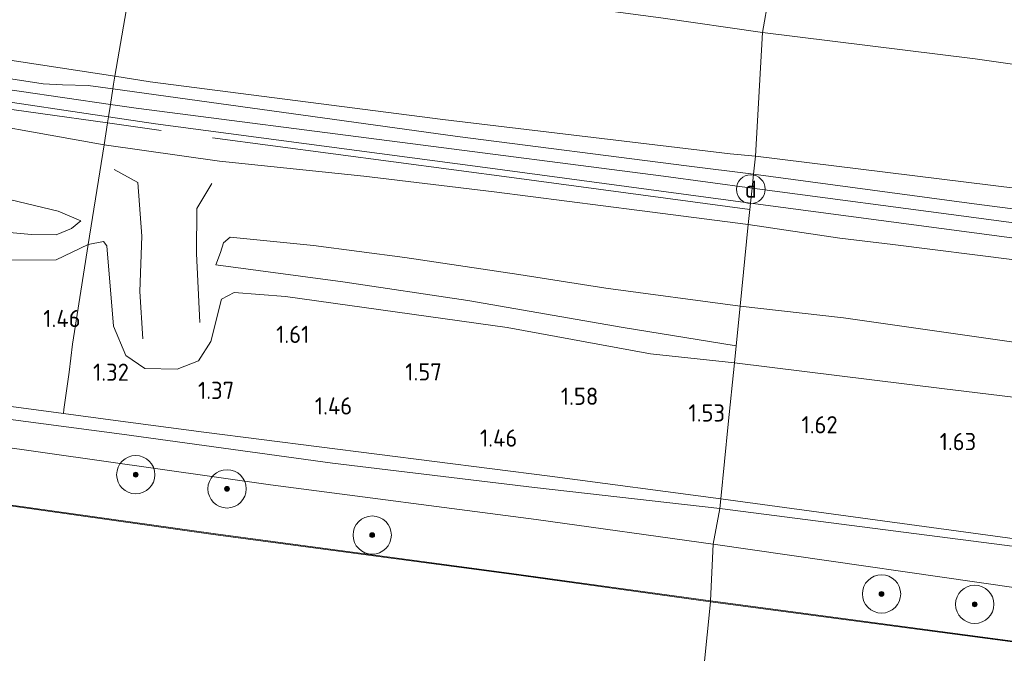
# Model space of a CAD drawing. Extents: x 126429 to 133038, y 413091 to 414846.
# Tile 171 of 256: x 129707 to 129810, y 413256 to 413323. Entities that reach past the tile are written whole.
import ezdxf
from ezdxf.enums import TextEntityAlignment as Align
from ezdxf.lldxf.tags import DXFTag

# ---------------------------------------------------------------- set-up
doc = ezdxf.new("R2010")
doc.units = 0
for name, color, linetype, lineweight in [('B-ME-GR-BOOM-S', 90, 'Continuous', 25), ('B-ME-GR-GRAS-GV', 60, 'Continuous', 13), ('B-ME-GR-MOERAS-GV', 120, 'Continuous', 13), ('B-ME-GW-TALUD_KRUIN-G', 90, 'Continuous', 18), ('B-ME-GW-TALUD_TEEN-G', 90, 'Continuous', 18), ('B-ME-IE-MEUBILAIR_DIJKPAAL-S', 7, 'Continuous', 25), ('B-ME-IE-TERREINAFSCHEIDING_DOORGANG-G', 210, 'Continuous', 18), ('B-ME-IE-TERREINAFSCHEIDING_KUNSTMATIG_HEKWERK-G', 20, 'IE-TERREINAFSCHEIDING-KUNSTMATIG', 18), ('B-ME-OB-BESCHOEIING-GV', 7, 'Continuous', 18), ('B-ME-OB-OEVERVOORZIENING-G', 7, 'Continuous', 18), ('B-ME-OG-HOOGTELIJN-G', 7, 'Continuous', 18), ('B-ME-OG-HOOGTEPUNT-S', 7, 'Continuous', 25), ('B-ME-OG-WATER_KANAAL-GV', 120, 'Continuous', 18), ('B-ME-VH-VERHARDING_HALFVERHARDING-GV', 252, 'Continuous', 18), ('B-ME-WH-WINTERBED-G', 150, 'WH-WINTERBED', 18)]:
    doc.layers.add(name, color=color, linetype=linetype, lineweight=lineweight)
doc.styles.add('NLCS-ISO', font='NLCS-ISO.ttf')
doc.styles.add('NLCS-ISO-ANNOTATIVE-T18', font='NLCS-ISO.ttf', dxfattribs={"height": 1.8})
doc.styles.get("Standard").update_dxf_attribs({"font": 'arial.ttf'})
doc.linetypes.add('IE-TERREINAFSCHEIDING-KUNSTMATIG', pattern='A,4,[82,NLCS.SHX,S=0.75,R=90,X=0,Y=0],4,-2', length=10)
tags = doc.linetypes.add('WH-WINTERBED', pattern='A,6,-3.5,["WB",Standard,S=1.8,R=0,X=-1.5,Y=-0.9],-3.5,6,-3.5,6,-3.5,6,-3.5,6,-3.5', length=51).pattern_tags.tags
tags[6] = DXFTag(74, 10)

# ---------------------------------------------------------------- blocks, each defined once
blk = doc.blocks.new('SGR-BOOM_01-SO')
at = {"linetype": 'ByBlock', "lineweight": 18}
h = blk.add_hatch(color=0, dxfattribs=at)
h.dxf.hatch_style = 1
edge = h.paths.add_edge_path()
edge.add_arc((0, 0), 0.25, 0, 360)
at = {"color": 0, "linetype": 'ByBlock', "lineweight": 18}
for radius in [2, 0.25]:
    blk.add_circle((0, 0), radius, dxfattribs=at)
blk = doc.blocks.new('SAL-HOOGTELABEL-SO')
at = {"color": 0, "linetype": 'ByBlock', "lineweight": -2, "style": 'NLCS-ISO-ANNOTATIVE-T18'}
blk.add_attdef('HOOGTE', text='', height=1.8, dxfattribs=at).set_placement((2.79, 0), align=Align.RIGHT)
blk = doc.blocks.new('SIE-DIJKPAAL-SO')
at = {"color": 0, "linetype": 'ByBlock', "lineweight": 18}
blk.add_circle((0, 0), 1.5, dxfattribs=at)
at = {"color": 0, "linetype": 'ByBlock', "lineweight": 18, "style": 'NLCS-ISO'}
blk.add_text('d', height=1.8, dxfattribs=at).set_placement((0, 0), align=Align.MIDDLE_CENTER)

msp = doc.modelspace()

# ---------------------------------------------------------------- linework, layer by layer
at = {"layer": 'B-ME-GR-GRAS-GV'}
for points in [[(129719.003, 413329.612, 2.102), (129716.774, 413316.697, 5.882), (129691.366, 413320.562, 5.96), (129658.423, 413325.43, 5.821), (129630.737, 413329.21, 5.839), (129598.937, 413334.177, 5.789), (129563.641, 413339.351, 5.803), (129530.552, 413344.534, 5.814), (129498.008, 413350.409, 5.757), (129468.684, 413355.18, 5.825), (129442.79, 413359.546, 5.74), (129444.477, 413371.025, 2.256), (129464.173, 413367.546, 2.269), (129484.045, 413363.531, 2.295), (129522.224, 413357.438, 2.208), (129545.75, 413353.562, 2.238), (129569.434, 413349.593, 2.418), (129590.683, 413346.776, 2.413), (129611.891, 413344.392, 2.421), (129632.125, 413341.964, 2.221), (129652.584, 413339.192, 2.208), (129673.818, 413335.937, 2.183), (129695.052, 413332.683, 2.158)], [(129716.644, 413315.866, 5.939), (129716.577, 413315.391, 6.063), (129713.993, 413315.748, 6.092), (129711.292, 413315.795, 6.081), (129709.283, 413315.898, 6.031), (129700.437, 413317.255, 6.003), (129669.123, 413322.07, 5.953), (129638.602, 413326.211, 5.935), (129601.433, 413331.666, 5.843), (129570.765, 413336.258, 5.867), (129533.1, 413342.432, 5.846), (129502.998, 413347.611, 5.917), (129467.171, 413353.928, 5.956), (129442.609, 413358.14, 6.068), (129442.79, 413359.546, 5.74), (129468.684, 413355.18, 5.825), (129498.008, 413350.409, 5.757), (129530.552, 413344.534, 5.814), (129563.641, 413339.351, 5.803), (129598.937, 413334.177, 5.789), (129630.737, 413329.21, 5.839), (129658.423, 413325.43, 5.821), (129691.366, 413320.562, 5.96), (129716.774, 413316.697, 5.882)], [(129716.11, 413312.46, 5.884), (129716.013, 413311.829, 5.977), (129694.983, 413314.749, 6.106), (129660.36, 413319.647, 5.939), (129621.547, 413325.108, 5.903), (129582.497, 413331.053, 5.946), (129548.352, 413336.336, 5.871), (129510.132, 413342.637, 5.853), (129475.264, 413348.69, 5.864), (129442.078, 413354.477, 6.084), (129442.169, 413355.108, 6.059), (129468.796, 413350.511, 5.96), (129507.962, 413343.775, 5.853), (129528.187, 413340.374, 5.857), (129548.413, 413336.973, 5.86), (129581.593, 413331.77, 5.811), (129615.561, 413326.684, 5.878), (129651.26, 413321.538, 5.956), (129689.947, 413316.355, 5.974)], [(129722.681, 413338.432, 1.251), (129757.302, 413333.13, 1.162), (129785.788, 413328.844, 1.212), (129784.4732, 413321.2673, 2.5805), (129773.8558, 413322.8067, 2.543), (129751.428, 413325.815, 1.997), (129728.415, 413328.405, 2.08), (129719.003, 413329.612, 2.102), (129719.57, 413333.866, 1.787), (129719.8, 413335.53, 1.543), (129720.063, 413335.795, 1.516), (129719.999, 413335.446, 1.39), (129722.062, 413335.166, 1.39), (129722.395, 413338.144, 1.28)], [(129784.4732, 413321.2673, 2.5805), (129783.718, 413308.345, 5.803), (129781.081, 413308.614, 5.814), (129751.057, 413312.183, 5.882), (129720.474, 413316.134, 5.871), (129716.774, 413316.697, 5.882), (129719.003, 413329.612, 2.102), (129728.415, 413328.405, 2.08), (129751.428, 413325.815, 1.997), (129773.8558, 413322.8067, 2.543)], [(130000, 413302.3488, 1.3933), (130000, 413295.355, 2.318), (129986.535, 413297.075, 2.318), (129972.0762, 413299.1343, 2.393), (129957.0452, 413301.0197, 2.418), (129942.1148, 413302.5887, 2.393), (129924.8498, 413304.063, 2.4805), (129912.0941, 413305.5637, 2.418), (129895.1404, 413306.7711, 2.6555), (129876.6649, 413308.6001, 2.418), (129859.888, 413310.676, 2.268), (129844.468, 413312.747, 2.218), (129829.579, 413315.241, 2.18), (129806.696, 413318.537, 2.043), (129784.4732, 413321.2673, 2.5805), (129785.788, 413328.844, 1.212), (129809.553, 413325.4, 1.26), (129842.24, 413321.118, 1.299), (129878.307, 413316.496, 1.309), (129902.179, 413313.668, 1.334), (129926.052, 413310.84, 1.359), (129962.341, 413306.654, 1.453), (129984.419, 413304.13, 1.418)], [(130000, 413295.355, 2.318), (130000, 413282.88, 5.8723), (129980.995, 413284.8, 5.85), (129943.934, 413288.301, 5.819), (129911.422, 413291.882, 5.805), (129881.52, 413295.949, 5.801), (129843.528, 413300.815, 5.717), (129811.131, 413304.991, 5.692), (129783.718, 413308.345, 5.803), (129784.4732, 413321.2673, 2.5805), (129806.696, 413318.537, 2.043), (129829.579, 413315.241, 2.18), (129844.468, 413312.747, 2.218), (129859.888, 413310.676, 2.268), (129876.6649, 413308.6001, 2.418), (129895.1404, 413306.7711, 2.6555), (129912.0941, 413305.5637, 2.418), (129924.8498, 413304.063, 2.4805), (129942.1148, 413302.5887, 2.393), (129957.0452, 413301.0197, 2.418), (129972.0762, 413299.1343, 2.393), (129986.535, 413297.075, 2.318)], [(129783.718, 413308.345, 5.803), (129783.53, 413306.483, 5.811), (129776.537, 413307.335, 5.896), (129752.593, 413310.405, 5.814), (129725.635, 413314.141, 5.96), (129716.577, 413315.391, 6.063), (129716.644, 413315.866, 5.939), (129716.774, 413316.697, 5.882), (129720.474, 413316.134, 5.871), (129751.057, 413312.183, 5.882), (129781.081, 413308.614, 5.814)], [(129783.156, 413302.782, 5.835), (129782.953, 413301.21, 5.793), (129771.618, 413302.693, 5.993), (129756.415, 413304.618, 5.955), (129742.816, 413306.274, 5.893), (129727.712, 413307.822, 5.868), (129715.673, 413309.53, 5.668), (129716.013, 413311.829, 5.977), (129716.11, 413312.46, 5.884), (129721.023, 413311.728, 5.867), (129754.943, 413307.23, 5.885), (129783.222, 413303.433, 5.853)], [(129782.953, 413301.21, 5.793), (129782.137, 413292.694, 3.14), (129768.092, 413294.552, 3.128), (129759.003, 413295.981, 3.115), (129747.086, 413297.766, 3.103), (129737.533, 413299.012, 3.128), (129728.833, 413299.907, 3.315), (129728.143, 413299.289, 3.265), (129727.812, 413298.279, 3.24), (129727.331, 413296.998, 3.053), (129740.598, 413295.221, 2.74), (129753.674, 413293.262, 2.615), (129769.904, 413290.453, 2.665), (129781.718, 413288.544, 2.666), (129781.54, 413286.782, 2.09), (129772.775, 413287.717, 2.015), (129757.762, 413290.466, 2.09), (129734.615, 413293.688, 2.156), (129729.234, 413294.102, 2.193), (129727.928, 413293.411, 2.218), (129726.819, 413288.994, 1.756), (129725.533, 413286.981, 1.618), (129723.291, 413286.119, 1.593), (129719.921, 413286.179, 1.631), (129717.91, 413287.523, 1.606), (129716.646, 413290.589, 1.731), (129715.932, 413298.989, 2.706), (129715.573, 413299.437, 2.706), (129713.998, 413299.124, 2.743), (129715.673, 413309.53, 5.668), (129727.712, 413307.822, 5.868), (129742.816, 413306.274, 5.893), (129756.415, 413304.618, 5.955), (129771.618, 413302.693, 5.993)], [(130000, 413282.88, 5.8723), (130000, 413280.6028, 5.9249), (129987.45, 413281.838, 5.91), (129967.124, 413283.909, 5.928), (129946.798, 413285.981, 5.945), (129911.012, 413289.914, 5.885), (129872.031, 413295.004, 5.906), (129838.693, 413299.184, 5.906), (129806.061, 413303.446, 5.91), (129783.53, 413306.483, 5.811), (129783.718, 413308.345, 5.803), (129811.131, 413304.991, 5.692), (129843.528, 413300.815, 5.717), (129881.52, 413295.949, 5.801), (129911.422, 413291.882, 5.805), (129943.934, 413288.301, 5.819), (129980.995, 413284.8, 5.85)], [(130000, 413277.6682, 5.8964), (130000, 413275.4764, 5.7972), (129972.119, 413278.345, 5.818), (129951.119, 413280.375, 5.83), (129925.781, 413283.134, 5.88), (129905.092, 413285.456, 5.893), (129881.418, 413288.398, 5.905), (129856.595, 413291.434, 5.93), (129834.194, 413294.257, 5.943), (129810.786, 413297.525, 5.768), (129798.097, 413299.114, 5.855), (129792.559, 413299.792, 5.918), (129782.953, 413301.21, 5.793), (129783.156, 413302.782, 5.835), (129783.222, 413303.433, 5.853), (129820.238, 413298.525, 5.983), (129841.691, 413295.854, 5.961), (129863.144, 413293.183, 5.938), (129884.362, 413290.436, 5.88), (129905.58, 413287.689, 5.822), (129929.915, 413284.909, 5.807), (129954.25, 413282.129, 5.791), (129988.557, 413278.785, 5.885)], [(129719.921, 413286.179, 1.631), (129723.291, 413286.119, 1.593), (129725.533, 413286.981, 1.618), (129726.819, 413288.994, 1.756), (129727.928, 413293.411, 2.218), (129729.234, 413294.102, 2.193), (129734.615, 413293.688, 2.156), (129757.762, 413290.466, 2.09), (129772.775, 413287.717, 2.015), (129781.54, 413286.782, 2.09), (129780.892, 413280.372, 1.447), (129780.104, 413272.566, 1.422), (129762.233, 413274.93, 1.304), (129726.071, 413279.53, 1.247), (129716.844, 413280.725, 1.055), (129711.403, 413281.458, 1.063), (129711.445, 413281.885, 1.091), (129711.994, 413285.794, 1.13), (129712.351, 413288.709, 1.19), (129713.998, 413299.124, 2.743), (129715.573, 413299.437, 2.706), (129715.932, 413298.989, 2.706), (129716.646, 413290.589, 1.731), (129717.91, 413287.523, 1.606)], [(129782.137, 413292.694, 3.14), (129781.718, 413288.544, 2.666), (129769.904, 413290.453, 2.665), (129753.674, 413293.262, 2.615), (129740.598, 413295.221, 2.74), (129727.331, 413296.998, 3.053), (129727.812, 413298.279, 3.24), (129728.143, 413299.289, 3.265), (129728.833, 413299.907, 3.315), (129737.533, 413299.012, 3.128), (129747.086, 413297.766, 3.103), (129759.003, 413295.981, 3.115), (129768.092, 413294.552, 3.128)], [(130000, 413246.5067, 1.3964), (130000, 413245.8114, 1.312), (129984.888, 413247.212, 1.309), (129948.897, 413250.735, 1.365), (129925.54, 413253.325, 1.365), (129902.184, 413255.916, 1.365), (129879.884, 413258.649, 1.441), (129857.585, 413261.382, 1.516), (129836.517, 413264.19, 1.46), (129815.449, 413266.998, 1.404), (129780.001, 413271.55, 1.176), (129780.104, 413272.566, 1.422), (129816.726, 413267.592, 1.464), (129836.779, 413264.93, 1.534), (129856.833, 413262.269, 1.604), (129891.234, 413258.123, 1.506), (129911.703, 413255.782, 1.552), (129932.172, 413253.441, 1.597), (129968.563, 413249.573, 1.365), (129987.989, 413247.723, 1.411), (129992.593, 413247.281, 1.66), (129998.702, 413246.628, 1.397)], [(130000, 413245.8114, 1.312), (130000, 413241.1862, 0.7643), (129975.1203, 413243.4972, 0.7643), (129933.9191, 413247.8411, 0.7393), (129894.0108, 413253.1705, 0.7643), (129851.3846, 413258.3433, 0.7643), (129815.0902, 413262.6575, 0.7643), (129779.3053, 413267.834, 0.7643), (129780.001, 413271.55, 1.176), (129815.449, 413266.998, 1.404), (129836.517, 413264.19, 1.46), (129857.585, 413261.382, 1.516), (129879.884, 413258.649, 1.441), (129902.184, 413255.916, 1.365), (129925.54, 413253.325, 1.365), (129948.897, 413250.735, 1.365), (129984.888, 413247.212, 1.309)]]:
    msp.add_polyline3d(points, close=True, dxfattribs=at)
for points in [[(129694.983, 413314.749, 6.106), (129716.013, 413311.829, 5.977), (129715.673, 413309.53, 5.668), (129697.343, 413312.822, 5.843)], [(129697.343, 413312.822, 5.843), (129715.673, 413309.53, 5.668), (129713.998, 413299.124, 2.743), (129710.644, 413297.523, 2.343), (129698.869, 413297.462, 1.956)], [(129703.414, 413304.375, 3.104), (129710.849, 413302.617, 3.115), (129713.221, 413301.613, 3.143), (129712.235, 413300.801, 3.008), (129710.645, 413300.132, 2.994), (129708.066, 413300.189, 3.093), (129691.94, 413301.632, 2.851)], [(129691.94, 413301.632, 2.851), (129708.066, 413300.189, 3.093), (129710.645, 413300.132, 2.994), (129712.235, 413300.801, 3.008), (129713.221, 413301.613, 3.143), (129710.849, 413302.617, 3.115), (129703.414, 413304.375, 3.104)], [(129894.212, 413279.052, 3.178), (129876.893, 413281.192, 3.128), (129865.919, 413282.02, 3.116), (129854.156, 413283.484, 3.116), (129840.86, 413285.196, 3.178), (129827.15, 413286.595, 3.041), (129809.994, 413289.041, 3.003), (129792.939, 413291.451, 3.116), (129782.137, 413292.694, 3.14), (129782.953, 413301.21, 5.793), (129792.559, 413299.792, 5.918), (129798.097, 413299.114, 5.855), (129810.786, 413297.525, 5.768), (129834.194, 413294.257, 5.943), (129856.595, 413291.434, 5.93), (129881.418, 413288.398, 5.905), (129905.092, 413285.456, 5.893)], [(129698.869, 413297.462, 1.956), (129710.644, 413297.523, 2.343), (129713.998, 413299.124, 2.743), (129712.351, 413288.709, 1.19), (129711.994, 413285.794, 1.13), (129711.445, 413281.885, 1.091), (129711.403, 413281.458, 1.063), (129689.5, 413284.407, 1.095)], [(129897.928, 413272.48, 2.153), (129884.575, 413274.193, 2.053), (129873.927, 413275.574, 2.078), (129861.582, 413276.898, 2.141), (129847.706, 413278.583, 2.053), (129833.611, 413280.192, 2.103), (129819.544, 413282.096, 2.066), (129803.224, 413284.099, 2.078), (129781.54, 413286.782, 2.09), (129781.718, 413288.544, 2.666), (129782.137, 413292.694, 3.14), (129792.939, 413291.451, 3.116), (129809.994, 413289.041, 3.003), (129827.15, 413286.595, 3.041), (129840.86, 413285.196, 3.178), (129854.156, 413283.484, 3.116), (129865.919, 413282.02, 3.116), (129876.893, 413281.192, 3.128), (129894.212, 413279.052, 3.178)], [(129911.703, 413255.782, 1.552), (129891.234, 413258.123, 1.506), (129856.833, 413262.269, 1.604), (129836.779, 413264.93, 1.534), (129816.726, 413267.592, 1.464), (129780.104, 413272.566, 1.422), (129780.892, 413280.372, 1.447), (129781.54, 413286.782, 2.09), (129803.224, 413284.099, 2.078), (129819.544, 413282.096, 2.066), (129833.611, 413280.192, 2.103), (129847.706, 413278.583, 2.053), (129861.582, 413276.898, 2.141), (129873.927, 413275.574, 2.078), (129884.575, 413274.193, 2.053), (129897.928, 413272.48, 2.153)], [(129689.5, 413284.407, 1.095), (129711.403, 413281.458, 1.063), (129716.844, 413280.725, 1.055), (129726.071, 413279.53, 1.247), (129762.233, 413274.93, 1.304), (129780.104, 413272.566, 1.422), (129780.001, 413271.55, 1.176), (129760.639, 413273.729, 1.137), (129739.508, 413276.269, 1.123), (129717.52, 413279.313, 1.031), (129692.898, 413282.537, 0.999)], [(129692.898, 413282.537, 0.999), (129717.52, 413279.313, 1.031), (129739.508, 413276.269, 1.123), (129760.639, 413273.729, 1.137), (129780.001, 413271.55, 1.176), (129779.3053, 413267.834, 0.7643), (129760.8067, 413270.392, 0.7643), (129733.0275, 413274.0073, 0.7643), (129703.8142, 413278.1731, 0.7643)]]:
    msp.add_polyline3d(points, dxfattribs=at)
at = {"layer": 'B-ME-GR-MOERAS-GV'}
msp.add_polyline3d([(129703.8142, 413278.1731, 0.7643), (129733.0275, 413274.0073, 0.7643), (129760.8067, 413270.392, 0.7643), (129779.3053, 413267.834, 0.7643), (129779.0272, 413261.9039, 0.79), (129758.241, 413264.774, 0.747), (129727.061, 413268.931, 0.757), (129691.322, 413273.964, 0.757)], dxfattribs=at)
msp.add_polyline3d([(130000, 413241.1862, 0.7643), (130000, 413235.7316, 0.7569), (129971.7703, 413238.4191, 0.8176), (129964.166, 413239.143, 0.834), (129928.58, 413242.743, 0.703), (129889.505, 413247.303, 0.778), (129851.034, 413252.202, 0.785), (129810.36, 413257.742, 0.754), (129779.0272, 413261.9039, 0.79), (129779.3053, 413267.834, 0.7643), (129815.0902, 413262.6575, 0.7643), (129851.3846, 413258.3433, 0.7643), (129894.0108, 413253.1705, 0.7643), (129933.9191, 413247.8411, 0.7393), (129975.1203, 413243.4972, 0.7643)], close=True, dxfattribs=at)
at = {"layer": 'B-ME-GW-TALUD_KRUIN-G'}
for points in [[(129442.79, 413359.546, 5.74), (129468.684, 413355.18, 5.825), (129498.008, 413350.409, 5.757), (129530.552, 413344.534, 5.814), (129563.641, 413339.351, 5.803), (129598.937, 413334.177, 5.789), (129630.737, 413329.21, 5.839), (129658.423, 413325.43, 5.821), (129691.366, 413320.562, 5.96), (129716.774, 413316.697, 5.882), (129720.474, 413316.134, 5.871), (129751.057, 413312.183, 5.882), (129781.081, 413308.614, 5.814), (129783.718, 413308.345, 5.803)], [(129441.932, 413353.351, 5.843), (129459.079, 413350.253, 5.843), (129474.465, 413347.516, 5.805), (129482.101, 413346.132, 5.768), (129495.67, 413343.724, 5.943), (129513.92, 413340.478, 5.768), (129536.035, 413336.676, 5.78), (129555.392, 413333.542, 5.655), (129572.155, 413330.734, 5.605), (129588.437, 413328.569, 5.805), (129606.989, 413325.866, 5.843), (129623.924, 413323.113, 5.805), (129641.283, 413320.594, 5.855), (129657.85, 413318.54, 5.893), (129677.687, 413315.64, 5.855), (129697.343, 413312.822, 5.843), (129715.673, 413309.53, 5.668), (129727.712, 413307.822, 5.868), (129742.816, 413306.274, 5.893), (129756.415, 413304.618, 5.955), (129771.618, 413302.693, 5.993), (129782.953, 413301.21, 5.793)], [(129440.295, 413341.723, 3.02), (129466.892, 413337.075, 2.981), (129496.001, 413331.47, 2.96), (129531.555, 413325.661, 2.956), (129543.332, 413324.056, 2.996), (129571.039, 413320.065, 2.954), (129600.608, 413315.571, 2.877), (129634.249, 413310.146, 2.886), (129662.249, 413306.027, 2.935), (129691.94, 413301.632, 2.851), (129708.066, 413300.189, 3.093), (129710.645, 413300.132, 2.994), (129712.235, 413300.801, 3.008), (129713.221, 413301.613, 3.143)], [(129437.164, 413320.593, 1.07), (129457.771, 413316.889, 0.792), (129475.547, 413313.969, 0.821), (129488.358, 413312.619, 0.828), (129507.651, 413310.144, 0.984), (129526.928, 413306.951, 0.981), (129552.569, 413302.988, 0.988), (129578.6, 413299.485, 1.041), (129606.348, 413295.456, 1.077), (129637.274, 413290.62, 0.963), (129664.149, 413286.024, 1.02), (129692.898, 413282.537, 0.999), (129717.52, 413279.313, 1.031), (129739.508, 413276.269, 1.123), (129760.639, 413273.729, 1.137), (129780.001, 413271.55, 1.176)], [(129783.718, 413308.345, 5.803), (129811.131, 413304.991, 5.692), (129843.528, 413300.815, 5.717), (129881.52, 413295.949, 5.801), (129911.422, 413291.882, 5.805), (129943.934, 413288.301, 5.819), (129980.995, 413284.8, 5.85), (130000, 413282.88, 5.8723)], [(129782.953, 413301.21, 5.793), (129792.559, 413299.792, 5.918), (129798.097, 413299.114, 5.855), (129810.786, 413297.525, 5.768), (129834.194, 413294.257, 5.943), (129856.595, 413291.434, 5.93), (129881.418, 413288.398, 5.905), (129905.092, 413285.456, 5.893), (129925.781, 413283.134, 5.88), (129951.119, 413280.375, 5.83), (129972.119, 413278.345, 5.818), (130000, 413275.4764, 5.7972)], [(129781.718, 413288.544, 2.666), (129769.904, 413290.453, 2.665), (129753.674, 413293.262, 2.615), (129740.598, 413295.221, 2.74), (129727.331, 413296.998, 3.053)], [(129780.001, 413271.55, 1.176), (129815.449, 413266.998, 1.404), (129836.517, 413264.19, 1.46), (129857.585, 413261.382, 1.516), (129879.884, 413258.649, 1.441), (129902.184, 413255.916, 1.365), (129925.54, 413253.325, 1.365), (129948.897, 413250.735, 1.365), (129984.888, 413247.212, 1.309), (130000, 413245.8114, 1.312)]]:
    msp.add_polyline3d(points, dxfattribs=at)
at = {"layer": 'B-ME-GW-TALUD_TEEN-G'}
for points in [[(129784.4732, 413321.2673, 2.5805), (129773.8558, 413322.8067, 2.543), (129751.428, 413325.815, 1.997), (129728.415, 413328.405, 2.08), (129719.003, 413329.612, 2.102), (129695.052, 413332.683, 2.158), (129673.818, 413335.937, 2.183), (129652.584, 413339.192, 2.208), (129632.125, 413341.964, 2.221), (129611.891, 413344.392, 2.421), (129590.683, 413346.776, 2.413), (129569.434, 413349.593, 2.418), (129545.75, 413353.562, 2.238), (129522.224, 413357.438, 2.208), (129484.045, 413363.531, 2.295), (129464.173, 413367.546, 2.269), (129444.477, 413371.025, 2.256)], [(129713.221, 413301.613, 3.143), (129710.849, 413302.617, 3.115), (129703.414, 413304.375, 3.104), (129673.727, 413308.741, 3.076), (129640.444, 413313.973, 3.261), (129607.734, 413318.467, 3.381), (129575.792, 413323.447, 3.456), (129543.953, 413328.233, 3.47), (129512.114, 413333.901, 3.499), (129478.591, 413339.67, 3.416), (129461.276, 413342.556, 3.316), (129440.83, 413346.054, 3.4)], [(130000, 413295.355, 2.318), (129986.535, 413297.075, 2.318), (129972.0762, 413299.1343, 2.393), (129957.0452, 413301.0197, 2.418), (129942.1148, 413302.5887, 2.393), (129924.8498, 413304.063, 2.4805), (129912.0941, 413305.5637, 2.418), (129895.1404, 413306.7711, 2.6555), (129876.6649, 413308.6001, 2.418), (129859.888, 413310.676, 2.268), (129844.468, 413312.747, 2.218), (129829.579, 413315.241, 2.18), (129806.696, 413318.537, 2.043), (129784.4732, 413321.2673, 2.5805)], [(129436.5626, 413318.6335, 0.7643), (129464.2361, 413313.7253, 0.7643), (129476.9033, 413311.6768, 0.7643), (129497.3663, 413308.884, 0.7643), (129525.5646, 413304.4027, 0.7643), (129557.3654, 413299.6789, 0.7643), (129583.5556, 413295.5762, 0.7643), (129612.3569, 413291.3643, 0.7643), (129644.9204, 413286.4249, 0.7643), (129676.9221, 413281.625, 0.7643), (129703.8142, 413278.1731, 0.7643), (129733.0275, 413274.0073, 0.7643), (129760.8067, 413270.392, 0.7643), (129779.3053, 413267.834, 0.7643)], [(129781.54, 413286.782, 2.09), (129772.775, 413287.717, 2.015), (129757.762, 413290.466, 2.09), (129734.615, 413293.688, 2.156), (129729.234, 413294.102, 2.193), (129727.928, 413293.411, 2.218), (129726.819, 413288.994, 1.756), (129725.533, 413286.981, 1.618), (129723.291, 413286.119, 1.593), (129719.921, 413286.179, 1.631), (129717.91, 413287.523, 1.606), (129716.646, 413290.589, 1.731), (129715.932, 413298.989, 2.706), (129715.573, 413299.437, 2.706), (129713.998, 413299.124, 2.743), (129710.644, 413297.523, 2.343), (129698.869, 413297.462, 1.956)], [(129727.331, 413296.998, 3.053), (129727.812, 413298.279, 3.24), (129728.143, 413299.289, 3.265), (129728.833, 413299.907, 3.315), (129737.533, 413299.012, 3.128), (129747.086, 413297.766, 3.103), (129759.003, 413295.981, 3.115), (129768.092, 413294.552, 3.128), (129782.137, 413292.694, 3.14)], [(130000, 413269.1596, 3.5706), (129995.514, 413269.691, 3.516), (129983.347, 413270.705, 3.603), (129973.293, 413271.327, 3.541), (129962.431, 413272.04, 3.303), (129950.46, 413273.233, 3.253), (129937.421, 413274.532, 3.228), (129926.599, 413275.688, 3.391), (129915.106, 413276.887, 3.341), (129905.008, 413277.657, 3.266), (129894.212, 413279.052, 3.178), (129876.893, 413281.192, 3.128), (129865.919, 413282.02, 3.116), (129854.156, 413283.484, 3.116), (129840.86, 413285.196, 3.178), (129827.15, 413286.595, 3.041), (129809.994, 413289.041, 3.003), (129792.939, 413291.451, 3.116), (129782.137, 413292.694, 3.14)], [(130000, 413262.6046, 2.3744), (129995.791, 413263.096, 2.416), (129979.034, 413263.898, 2.191), (129968.401, 413265.541, 2.141), (129959.472, 413266, 2.066), (129938.303, 413268.032, 1.928), (129928.836, 413269.193, 2.015), (129911.325, 413271.552, 2.078), (129897.928, 413272.48, 2.153), (129884.575, 413274.193, 2.053), (129873.927, 413275.574, 2.078), (129861.582, 413276.898, 2.141), (129847.706, 413278.583, 2.053), (129833.611, 413280.192, 2.103), (129819.544, 413282.096, 2.066), (129803.224, 413284.099, 2.078), (129781.54, 413286.782, 2.09)], [(129779.3053, 413267.834, 0.7643), (129815.0902, 413262.6575, 0.7643), (129851.3846, 413258.3433, 0.7643), (129894.0108, 413253.1705, 0.7643), (129933.9191, 413247.8411, 0.7393), (129975.1203, 413243.4972, 0.7643), (130000, 413241.1862, 0.7643)]]:
    msp.add_polyline3d(points, dxfattribs=at)
at = {"layer": 'B-ME-IE-TERREINAFSCHEIDING_DOORGANG-G'}
for points in [[(129716.644, 413315.866, 5.939), (129716.577, 413315.391, 6.063), (129716.318, 413313.768, 5.964), (129716.11, 413312.46, 5.884), (129716.013, 413311.829, 5.977)], [(129711.403, 413281.458, 1.063), (129711.445, 413281.885, 1.091), (129711.994, 413285.794, 1.13)]]:
    msp.add_polyline3d(points, dxfattribs=at)
at = {"layer": 'B-ME-IE-TERREINAFSCHEIDING_KUNSTMATIG_HEKWERK-G'}
for points in [[(129445.947, 413381.164, 1.241), (129475.753, 413376.633, 1.148), (129509.607, 413371.441, 1.173), (129546.09, 413365.815, 1.23), (129582.307, 413360.206, 1.226), (129618.042, 413354.673, 1.255), (129650.855, 413349.514, 1.223), (129670.975, 413346.415, 1.234), (129691.095, 413343.317, 1.244), (129712.553, 413340.126, 1.226), (129719.8, 413335.53, 1.543), (129719.57, 413333.866, 1.787), (129719.003, 413329.612, 2.102), (129716.774, 413316.697, 5.882), (129716.644, 413315.866, 5.939)], [(129442.078, 413354.477, 6.084), (129475.264, 413348.69, 5.864), (129510.132, 413342.637, 5.853), (129548.352, 413336.336, 5.871), (129582.497, 413331.053, 5.946), (129621.547, 413325.108, 5.903), (129660.36, 413319.647, 5.939), (129694.983, 413314.749, 6.106), (129716.013, 413311.829, 5.977), (129721.634, 413311.048, 5.942)], [(129780.104, 413272.566, 1.422), (129762.233, 413274.93, 1.304), (129726.071, 413279.53, 1.247), (129716.844, 413280.725, 1.055), (129711.403, 413281.458, 1.063), (129689.5, 413284.407, 1.095), (129667.597, 413287.357, 1.127), (129636.413, 413292.29, 1.073), (129605.989, 413296.894, 1.166), (129579.102, 413301.129, 1.123), (129551.897, 413305.286, 1.23), (129516.212, 413310.753, 1.063), (129489.209, 413314.961, 0.977), (129470.875, 413316.21, 0.988), (129437.436, 413322.468, 1.025)], [(129711.994, 413285.794, 1.13), (129712.351, 413288.709, 1.19), (129713.998, 413299.124, 2.743), (129715.673, 413309.53, 5.668), (129716.013, 413311.829, 5.977)], [(129726.989, 413310.276, 5.971), (129758.511, 413306.101, 5.924), (129783.156, 413302.782, 5.835)], [(130000, 413246.5067, 1.3964), (129998.702, 413246.628, 1.397), (129992.593, 413247.281, 1.66), (129987.989, 413247.723, 1.411), (129968.563, 413249.573, 1.365), (129932.172, 413253.441, 1.597), (129911.703, 413255.782, 1.552), (129891.234, 413258.123, 1.506), (129856.833, 413262.269, 1.604), (129836.779, 413264.93, 1.534), (129816.726, 413267.592, 1.464), (129780.104, 413272.566, 1.422)]]:
    msp.add_polyline3d(points, dxfattribs=at)
at = {"layer": 'B-ME-OB-BESCHOEIING-GV'}
for points in [[(129779.0272, 413261.9039, 0.79), (129779.0171, 413261.8044, 0.7), (129758.228, 413264.675, 0.7), (129727.047, 413268.832, 0.7), (129691.308, 413273.865, 0.7), (129659.255, 413278.164, 0.7), (129616.544, 413284.393, 0.7), (129580.038, 413290.228, 0.7), (129539.802, 413296.39, 0.7), (129501.431, 413302.521, 0.7), (129465.357, 413308.924, 0.7), (129436.1954, 413314.0941, 0.7), (129436.2096, 413314.1927, 0.735), (129465.375, 413309.022, 0.765), (129501.447, 413302.619, 0.765), (129539.817, 413296.489, 0.761), (129580.054, 413290.327, 0.704), (129616.559, 413284.492, 0.74), (129659.269, 413278.263, 0.754), (129691.322, 413273.964, 0.757), (129727.061, 413268.931, 0.757), (129758.241, 413264.774, 0.747)], [(130000, 413235.7316, 0.7569), (130000, 413235.6318, 0.7), (129964.156, 413239.044, 0.7), (129928.57, 413242.643, 0.7), (129889.493, 413247.204, 0.7), (129851.021, 413252.103, 0.7), (129810.347, 413257.643, 0.7), (129779.0171, 413261.8044, 0.7), (129779.0272, 413261.9039, 0.79), (129810.36, 413257.742, 0.754), (129851.034, 413252.202, 0.785), (129889.505, 413247.303, 0.778), (129928.58, 413242.743, 0.703), (129964.166, 413239.143, 0.834), (129971.7703, 413238.4191, 0.8176)]]:
    msp.add_polyline3d(points, close=True, dxfattribs=at)
at = {"layer": 'B-ME-OB-OEVERVOORZIENING-G'}
for points in [[(129436.1954, 413314.0941, 0.7), (129465.357, 413308.924, 0.7), (129501.431, 413302.521, 0.7), (129539.802, 413296.39, 0.7), (129580.038, 413290.228, 0.7), (129616.544, 413284.393, 0.7), (129659.255, 413278.164, 0.7), (129691.308, 413273.865, 0.7), (129727.047, 413268.832, 0.7), (129758.228, 413264.675, 0.7), (129779.0171, 413261.8044, 0.7)], [(129779.0171, 413261.8044, 0.7), (129810.347, 413257.643, 0.7), (129851.021, 413252.103, 0.7), (129889.493, 413247.204, 0.7), (129928.57, 413242.643, 0.7), (129964.156, 413239.044, 0.7), (130000, 413235.6318, 0.7)]]:
    msp.add_polyline3d(points, dxfattribs=at)
at = {"layer": 'B-ME-OG-HOOGTELIJN-G'}
for points in [[(129716.714, 413306.979, 5.143), (129719.192, 413305.607, 4.905), (129719.596, 413300, 3.968), (129719.405, 413294.218, 2.755), (129719.691, 413289.262, 2.08)], [(129725.643, 413290.993, 2.355), (129725.325, 413298.171, 3.743), (129725.333, 413302.873, 4.755), (129726.922, 413305.486, 5.23)]]:
    msp.add_polyline3d(points, dxfattribs=at)
at = {"layer": 'B-ME-OG-WATER_KANAAL-GV'}
msp.add_polyline3d([(129691.308, 413273.865, 0.7), (129727.047, 413268.832, 0.7), (129758.228, 413264.675, 0.7), (129779.0171, 413261.8044, 0.7), (129775.7784, 413229.7425, 0.7), (129756.007, 413232.538, 0.7), (129736.121, 413235.084, 0.7), (129736.109, 413234.724, 0.7), (129734.52, 413235.076, 0.7), (129733.754, 413235.44, 0.7), (129733.021, 413235.562, 0.7), (129716.397, 413237.811, 0.7), (129681.383, 413242.981, 0.7)], dxfattribs=at)
msp.add_polyline3d([(130000, 413235.6318, 0.7), (130000, 413202.314, 0.7), (129959.543, 413207.02, 0.7), (129916.735, 413212.17, 0.7), (129873.957, 413217.236, 0.7), (129836.799, 413221.725, 0.7), (129801.152, 413226.458, 0.7), (129775.7784, 413229.7425, 0.7), (129779.0171, 413261.8044, 0.7), (129810.347, 413257.643, 0.7), (129851.021, 413252.103, 0.7), (129889.493, 413247.204, 0.7), (129928.57, 413242.643, 0.7), (129964.156, 413239.044, 0.7)], close=True, dxfattribs=at)
at = {"layer": 'B-ME-VH-VERHARDING_HALFVERHARDING-GV'}
for points in [[(129716.318, 413313.768, 5.964), (129716.11, 413312.46, 5.884), (129689.947, 413316.355, 5.974), (129651.26, 413321.538, 5.956), (129615.561, 413326.684, 5.878), (129581.593, 413331.77, 5.811), (129548.413, 413336.973, 5.86), (129528.187, 413340.374, 5.857), (129507.962, 413343.775, 5.853), (129468.796, 413350.511, 5.96), (129442.169, 413355.108, 6.059), (129442.609, 413358.14, 6.068), (129467.171, 413353.928, 5.956), (129502.998, 413347.611, 5.917), (129533.1, 413342.432, 5.846), (129570.765, 413336.258, 5.867), (129601.433, 413331.666, 5.843), (129638.602, 413326.211, 5.935), (129669.123, 413322.07, 5.953), (129700.437, 413317.255, 6.003), (129709.283, 413315.898, 6.031), (129711.292, 413315.795, 6.081), (129713.993, 413315.748, 6.092), (129716.577, 413315.391, 6.063)], [(129783.383, 413305.029, 5.914), (129783.222, 413303.433, 5.853), (129754.943, 413307.23, 5.885), (129721.023, 413311.728, 5.867), (129716.11, 413312.46, 5.884), (129716.318, 413313.768, 5.964), (129716.577, 413315.391, 6.063), (129725.635, 413314.141, 5.96), (129752.593, 413310.405, 5.814), (129776.537, 413307.335, 5.896), (129783.53, 413306.483, 5.811)], [(130000, 413280.6028, 5.9249), (130000, 413277.6682, 5.8964), (129988.557, 413278.785, 5.885), (129954.25, 413282.129, 5.791), (129929.915, 413284.909, 5.807), (129905.58, 413287.689, 5.822), (129884.362, 413290.436, 5.88), (129863.144, 413293.183, 5.938), (129841.691, 413295.854, 5.961), (129820.238, 413298.525, 5.983), (129783.222, 413303.433, 5.853), (129783.383, 413305.029, 5.914), (129783.53, 413306.483, 5.811), (129806.061, 413303.446, 5.91), (129838.693, 413299.184, 5.906), (129872.031, 413295.004, 5.906), (129911.012, 413289.914, 5.885), (129946.798, 413285.981, 5.945), (129967.124, 413283.909, 5.928), (129987.45, 413281.838, 5.91)]]:
    msp.add_polyline3d(points, close=True, dxfattribs=at)
at = {"layer": 'B-ME-WH-WINTERBED-G'}
for points in [[(129783.383, 413305.029, 5.914), (129774.119, 413306.257, 5.892), (129746.558, 413309.811, 5.935), (129718.997, 413313.366, 5.978), (129716.318, 413313.768, 5.964), (129673.333, 413320.008, 5.996), (129649.061, 413323.484, 5.973), (129624.79, 413326.961, 5.949), (129589.384, 413332.286, 5.923), (129553.979, 413337.612, 5.896), (129520.539, 413343.2, 5.854), (129487.099, 413348.789, 5.811), (129464.747, 413352.728, 5.94), (129442.395, 413356.668, 6.068)], [(130000, 413279.2072, 6.0781), (129973.85, 413281.789, 6.059), (129942.432, 413284.892, 6.036), (129914.649, 413288.25, 6.04), (129886.867, 413291.608, 6.043), (129858.285, 413295.225, 6.026), (129829.704, 413298.842, 6.008), (129806.543, 413301.935, 5.961), (129783.383, 413305.029, 5.914)]]:
    msp.add_polyline3d(points, dxfattribs=at)

# ---------------------------------------------------------------- block references
at = {"layer": 'B-ME-GR-BOOM-S'}
for p in [(129718.963, 413275.082, 0.501), (129728.5023, 413273.6012, 1.488), (129743.6732, 413268.7712, 0.878), (129796.905, 413262.622, 1.038), (129806.646, 413261.538, 1.075)]:
    msp.add_blockref('SGR-BOOM_01-SO', p, dxfattribs=at)
at = {"layer": 'B-ME-IE-MEUBILAIR_DIJKPAAL-S'}
msp.add_blockref('SIE-DIJKPAAL-SO', (129783.242, 413304.903, 5.837), dxfattribs=at)
at = {"layer": 'B-ME-OG-HOOGTEPUNT-S'}
for p, values in [((129710.405, 413290.5, 1.456), {'HOOGTE': '1.46'}), ((129734.31, 413288.841, 1.606), {'HOOGTE': '1.61'}), ((129715.454, 413284.886, 1.318), {'HOOGTE': '1.32'}), ((129748.157, 413284.927, 1.568), {'HOOGTE': '1.57'}), ((129726.455, 413282.986, 1.368), {'HOOGTE': '1.37'}), ((129764.514, 413282.374, 1.58), {'HOOGTE': '1.58'}), ((129738.792, 413281.366, 1.456), {'HOOGTE': '1.46'}), ((129777.76, 413280.63, 1.53), {'HOOGTE': '1.53'}), ((129789.529, 413279.4, 1.619), {'HOOGTE': '1.62'}), ((129756.05, 413278.006, 1.456), {'HOOGTE': '1.46'}), ((129804.008, 413277.638, 1.632), {'HOOGTE': '1.63'})]:
    msp.add_blockref('SAL-HOOGTELABEL-SO', p, dxfattribs=at).add_auto_attribs(values)

doc.saveas('drawing.dxf')
